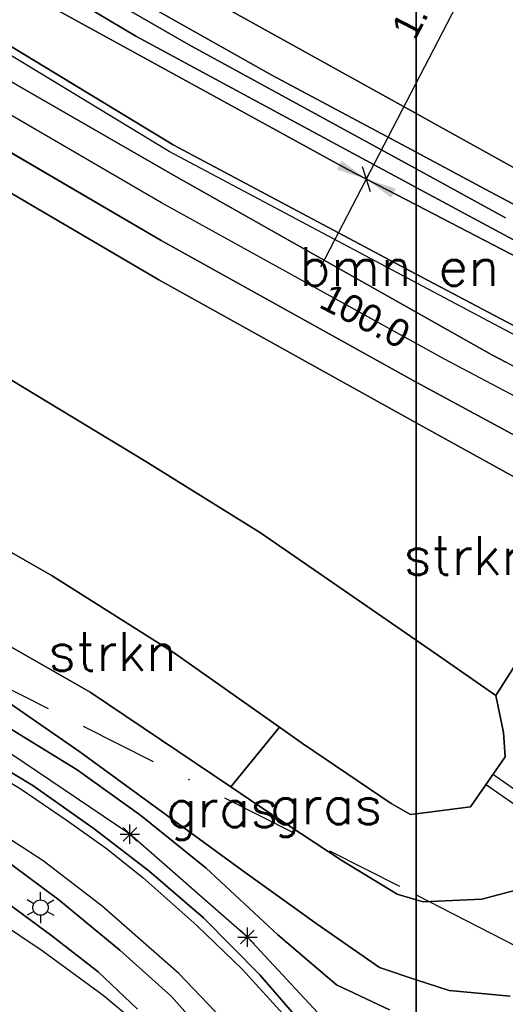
# Model space of a CAD drawing. Header units: millimetres. Extents: x 129727 to 131402, y 399018 to 399724.
# Tile 17 of 60: x 129974 to 130006, y 399387 to 399451. Entities that reach past the tile are written whole.
import ezdxf
from ezdxf.enums import TextEntityAlignment as Align

# ---------------------------------------------------------------- set-up
doc = ezdxf.new("R2010")
doc.units = ezdxf.units.MM
doc.linetypes.add('BORDERX2', pattern=[88.9, 25.4, -12.7, 25.4, -12.7, 0, -12.7])
for name, color, linetype in [('EWD-EM-NW-KBLTRC', 3, 'Continuous'), ('HTI_grens RWS', 162, 'FENCELINE1'), ('LKI-VW-BUI-VE', 1, 'Continuous'), ('MDI-VL-BEPLANTING', 7, 'Continuous'), ('MDI-VL-GRAS', 7, 'Continuous'), ('MDI-VL-TALUD', 7, 'Continuous'), ('MDI-VL-VERHARDING', 7, 'Continuous'), ('MDI-VL-WATER', 7, 'Continuous'), ('MDI-XX-BEPLANTING', 80, 'Continuous'), ('MDI-XX-DAMWAND', 252, 'Continuous'), ('MDI-XX-GRAS', 7, 'Continuous'), ('MDI-XX-MARKERING', 251, 'Continuous'), ('MDI-XX-RASTER', 255, 'Continuous'), ('MDI-XX-RIOLERING', 130, 'Continuous'), ('MDI-XX-TALUD', 84, 'Continuous'), ('MDI-XX-TERREINAFSCH', 253, 'Continuous')]:
    doc.layers.add(name, color=color, linetype=linetype)
doc.layers.add('EWD-EM-NW-MATEN', color=1, linetype='Continuous', lineweight=25)
doc.styles.add('ROMANS25', font='ROMANS.shx', dxfattribs={"height": 2.5})
doc.styles.add('rtw_iso', font='iso-rtw.shx')
doc.linetypes.add('FENCELINE1', pattern='A,6.35,-2.54,[133,ltypeshp.shx,S=2.54,R=0,X=-2.54,Y=0],-2.54,25.4', length=36.83)

# ---------------------------------------------------------------- blocks, each defined once
blk = doc.blocks.new('_Oblique')
at = {"color": 0, "linetype": 'ByBlock', "lineweight": -2}
blk.add_line((-0.5, -0.5), (0.5, 0.5), dxfattribs=at)

msp = doc.modelspace()

# ---------------------------------------------------------------- linework, layer by layer
for p, q in [((129981.028, 399397.575), (129981.912, 399398.459)), ((129981.912, 399397.575), (129981.028, 399398.459)), ((129981.47, 399397.392), (129981.47, 399398.642)), ((129980.845, 399398.017), (129982.095, 399398.017)), ((129975.25, 399393.522), (129974.817, 399393.772)), ((129975.683, 399393.772), (129975.683, 399394.272)), ((129976.116, 399393.522), (129976.549, 399393.772)), ((129975.25, 399393.022), (129974.817, 399392.772)), ((129975.683, 399392.772), (129975.683, 399392.272)), ((129976.116, 399393.022), (129976.549, 399392.772)), ((129988.631, 399390.918), (129989.515, 399391.802)), ((129989.515, 399390.918), (129988.631, 399391.802)), ((129989.073, 399390.735), (129989.073, 399391.985)), ((129988.448, 399391.36), (129989.698, 399391.36))]:
    msp.add_line(p, q)
msp.add_circle((129975.683, 399393.272), 0.5)
at = {"layer": 'EWD-EM-NW-KBLTRC'}
msp.add_lwpolyline([(130084.977, 399397.143), (130083.979, 399397.55), (130080.392, 399399.031), (130071.678, 399402.427), (130065.784, 399404.71), (130048.221, 399411.584), (130039.721, 399414.937), (130032.32, 399418.171), (130024.2, 399421.897), (130015.94, 399425.641), (130006.794, 399430.116), (129999.765, 399433.849), (129984.019, 399442.216), (129955.792, 399459.367), (129927.848, 399476.625), (129901.194, 399493.581), (129879.316, 399507.689), (129860.777, 399518.45), (129841.167, 399530.973), (129826.677, 399540.175), (129817.367, 399545.938)], dxfattribs=at)
at = {"layer": 'EWD-EM-NW-MATEN'}
for p, q in [((130009.218, 399464.465), (129993.812, 399434.735)), ((129995.571, 399441.059), (129974.778, 399452.475)), ((130000, 399438.761), (129995.571, 399441.059)), ((130006.636, 399435.318), (130000, 399438.761))]:
    msp.add_line(p, q, dxfattribs=at)
at = {"layer": 'EWD-EM-NW-MATEN', "linetype": 'Continuous'}
msp.add_line((129996.767, 399440.438), (129997.228, 399441.326), dxfattribs=at)
at = {"layer": 'EWD-EM-NW-MATEN'}
for points in [[(129995.161, 399441.642), (129994.858, 399441.056), (129996.767, 399440.438)], [(129998.677, 399439.82), (129998.374, 399439.234), (129996.767, 399440.438)]]:
    msp.add_solid(points, dxfattribs=at)
at = {"layer": 'HTI_grens RWS', "linetype": 'FENCELINE1', "ltscale": 0.2}
msp.add_lwpolyline([(130000, 399394.103), (130023.492, 399382.014), (130051.869, 399367.611), (130074.726, 399356.089), (130099.987, 399343.266), (130254.29, 399264.59), (130319.155, 399252.697), (130442.229, 399230.165), (130761.979, 399171.579), (130855.528, 399169.639)], dxfattribs=at)
at = {"layer": 'LKI-VW-BUI-VE', "linetype": 'BORDERX2', "ltscale": 0.2, "flags": 128}
msp.add_lwpolyline([(129752.938, 399530.028), (129803.992, 399500), (129863.5, 399465), (129890.12, 399449.834), (129928.839, 399430.127), (129965.167, 399411.729), (129998.966, 399394.635), (130000, 399394.103)], dxfattribs=at)
at = {"layer": 'MDI-VL-BEPLANTING'}
for p, q in [((129984.266, 399442.651), (129956.053, 399459.793)), ((129974.778, 399452.475), (129995.571, 399441.059)), ((129964.138, 399445.171), (129983.349, 399433.909)), ((130000, 399434.291), (129984.266, 399442.651)), ((129995.571, 399441.059), (130000, 399438.761)), ((130000, 399438.761), (130000, 399434.291)), ((130000, 399438.761), (130000, 399438.761)), ((130000, 399434.291), (130000, 399438.761)), ((130000, 399438.761), (130006.636, 399435.318)), ((129983.349, 399433.909), (130000, 399424.665)), ((130007.021, 399430.561), (130000, 399434.291)), ((130000, 399434.291), (130000, 399434.291)), ((129982.491, 399422.161), (129973.805, 399427.411)), ((130000, 399424.665), (130000, 399410.576)), ((130000, 399410.576), (130000, 399424.665)), ((130000, 399424.665), (130007.608, 399420.441)), ((129989.912, 399417.538), (129982.491, 399422.161)), ((129971.39, 399417.634), (129976.428, 399414.746)), ((130000, 399410.576), (129989.912, 399417.538)), ((129976.428, 399414.746), (129984.361, 399409.734)), ((129978.893, 399407.228), (129968.762, 399413.016)), ((130008.266, 399411.942), (130005.156, 399406.994)), ((130000, 399410.576), (130000, 399410.576)), ((130001.459, 399409.569), (130000, 399410.576)), ((130000, 399410.576), (130000, 399410.576)), ((129984.361, 399409.734), (129991.147, 399404.944)), ((130005.156, 399406.994), (130001.459, 399409.569)), ((129987.997, 399401.089), (129978.893, 399407.228)), ((129991.147, 399404.944), (129987.997, 399401.089)), ((129987.997, 399401.089), (129987.997, 399401.089))]:
    msp.add_line(p, q, dxfattribs=at)
at = {"layer": 'MDI-VL-GRAS'}
for p, q in [((129954.084, 399466.236), (129981.857, 399449.695)), ((129985.256, 399449.157), (129965.947, 399460.298)), ((129980.079, 399455.749), (130000, 399444.676)), ((129995.571, 399441.059), (129974.778, 399452.475)), ((129980.633, 399452.822), (129990.656, 399447.177)), ((129990.656, 399447.177), (129980.633, 399452.822)), ((129984.284, 399440.686), (129968.658, 399449.691)), ((129981.857, 399449.695), (130000, 399439.9)), ((130000, 399441.094), (129985.256, 399449.157)), ((129990.656, 399447.177), (130000, 399442.179)), ((130000, 399442.179), (129990.656, 399447.177)), ((129983.349, 399433.909), (129964.138, 399445.171)), ((129968.674, 399445.124), (129983.491, 399436.468)), ((130000, 399444.676), (130000, 399442.179)), ((130000, 399442.179), (130000, 399444.676)), ((130000, 399444.676), (130007.647, 399440.426)), ((130000, 399442.179), (130000, 399441.094)), ((130004.464, 399439.791), (130000, 399442.179)), ((130000, 399441.094), (130000, 399442.179)), ((130000, 399442.179), (130004.464, 399439.791)), ((130000, 399438.761), (129995.571, 399441.059)), ((130005.77, 399437.939), (130000, 399441.094)), ((130000, 399431.827), (129984.284, 399440.686)), ((130000, 399439.9), (130000, 399438.761)), ((130000, 399438.761), (130000, 399439.9)), ((130000, 399439.9), (130007.129, 399436.051)), ((130018.849, 399432.112), (130004.464, 399439.791)), ((130004.464, 399439.791), (130004.464, 399439.791)), ((130004.464, 399439.791), (130018.849, 399432.112)), ((130006.636, 399435.318), (130000, 399438.761)), ((129983.491, 399436.468), (129998.637, 399428.04)), ((130000, 399424.665), (129983.349, 399433.909)), ((130000, 399434.291), (130000, 399431.827)), ((130000, 399434.291), (130000, 399434.291)), ((130000, 399431.827), (130000, 399434.291)), ((130000, 399434.291), (130007.021, 399430.561)), ((130004.892, 399429.069), (130000, 399431.827)), ((130005.796, 399428.585), (130004.892, 399429.069)), ((129998.637, 399428.04), (130000, 399427.3)), ((130000, 399427.3), (130000, 399424.665)), ((130000, 399427.3), (130000, 399427.3)), ((130000, 399424.665), (130000, 399427.3)), ((130000, 399427.3), (130010.368, 399421.672)), ((130007.608, 399420.441), (130000, 399424.665)), ((129968.762, 399413.016), (129978.893, 399407.228)), ((130005.156, 399406.994), (130008.266, 399411.942)), ((129970.874, 399408.455), (129978.236, 399403.349)), ((129978.236, 399403.349), (129970.874, 399408.455)), ((129978.893, 399407.228), (129987.997, 399401.089)), ((130005.638, 399404.602), (130005.156, 399406.994)), ((129972.785, 399405.437), (129978.053, 399402.188)), ((129978.053, 399402.188), (129972.785, 399405.437)), ((129987.997, 399401.089), (129991.147, 399404.944)), ((129991.147, 399404.944), (129992.637, 399403.892)), ((130005.756, 399403.036), (130005.638, 399404.602)), ((129975.182, 399401.175), (129970.281, 399404.144)), ((129992.637, 399403.892), (129998.368, 399400.01)), ((129978.236, 399403.349), (129988.92, 399395.545)), ((129988.92, 399395.545), (129978.236, 399403.349)), ((130003.514, 399399.791), (130005.756, 399403.036)), ((129978.053, 399402.188), (129982.182, 399399.245)), ((129982.182, 399399.245), (129978.053, 399402.188)), ((129979.161, 399398.374), (129975.182, 399401.175)), ((129989.876, 399399.822), (129987.997, 399401.089)), ((129987.997, 399401.089), (129989.876, 399399.822)), ((129995.187, 399396.315), (129989.876, 399399.822)), ((129989.876, 399399.822), (129995.187, 399396.315)), ((129998.368, 399400.01), (129999.634, 399399.303)), ((130000, 399399.349), (130003.514, 399399.791)), ((129982.182, 399399.245), (129986.4, 399395.818)), ((129986.4, 399395.818), (129982.182, 399399.245)), ((129999.634, 399399.303), (130000, 399399.349)), ((130000, 399399.349), (130000, 399393.775)), ((130000, 399399.349), (130000, 399399.349)), ((130000, 399393.775), (130000, 399399.349)), ((129982.694, 399395.654), (129979.161, 399398.374)), ((129972.729, 399396.841), (129976.861, 399393.775)), ((129998.771, 399394.139), (129995.187, 399396.315)), ((129995.187, 399396.315), (129998.771, 399394.139)), ((129986.229, 399392.611), (129982.694, 399395.654)), ((129986.4, 399395.818), (129991.035, 399391.509)), ((129991.035, 399391.509), (129986.4, 399395.818)), ((129988.92, 399395.545), (129993.588, 399392.199)), ((129993.588, 399392.199), (129988.92, 399395.545)), ((130007.098, 399394.572), (130004.247, 399393.808)), ((130004.247, 399393.808), (130007.098, 399394.572)), ((129976.861, 399393.775), (129980.808, 399390.518)), ((130000, 399393.775), (129998.771, 399394.139)), ((129998.771, 399394.139), (130000, 399393.775)), ((130000, 399393.775), (130000, 399388.601)), ((130000, 399393.775), (130000, 399393.775)), ((130000.458, 399393.64), (130000, 399393.775)), ((130000, 399388.601), (130000, 399393.775)), ((130000, 399393.775), (130000.458, 399393.64)), ((130004.247, 399393.808), (130000.458, 399393.64)), ((130000.458, 399393.64), (130004.247, 399393.808)), ((129976.407, 399391.436), (129973.707, 399393.451)), ((129989.871, 399388.918), (129986.229, 399392.611)), ((129993.588, 399392.199), (129997.632, 399389.384)), ((129997.632, 399389.384), (129993.588, 399392.199)), ((129979.425, 399389.114), (129976.407, 399391.436)), ((129991.035, 399391.509), (129994.842, 399388.277)), ((129994.842, 399388.277), (129991.035, 399391.509)), ((129980.808, 399390.518), (129984.156, 399387.516)), ((129997.632, 399389.384), (130000, 399388.601)), ((130000, 399388.601), (129997.632, 399389.384)), ((129981.958, 399386.704), (129979.425, 399389.114)), ((129994.329, 399383.788), (129989.871, 399388.918)), ((130000, 399388.601), (130000, 399386.113)), ((130002.125, 399387.899), (130000, 399388.601)), ((130000, 399388.601), (130000, 399388.601)), ((130000, 399388.601), (130002.125, 399387.899)), ((130000, 399386.113), (130000, 399388.601)), ((130000, 399388.601), (130000, 399388.601)), ((129994.842, 399388.277), (129998.279, 399386.645)), ((129998.279, 399386.645), (129994.842, 399388.277)), ((129984.156, 399387.516), (129988.377, 399382.796)), ((130006.086, 399387.548), (130002.125, 399387.899)), ((130002.125, 399387.899), (130006.086, 399387.548))]:
    msp.add_line(p, q, dxfattribs=at)
at = {"layer": 'MDI-VL-TALUD'}
for p, q in [((129984.266, 399442.651), (129956.053, 399459.793)), ((129980.079, 399455.749), (130000, 399444.676)), ((129974.778, 399452.475), (129995.571, 399441.059)), ((129990.656, 399447.177), (129980.633, 399452.822)), ((130000, 399442.179), (129990.656, 399447.177)), ((129964.138, 399445.171), (129983.349, 399433.909)), ((130000, 399444.676), (130000, 399442.179)), ((130000, 399444.676), (130007.647, 399440.426)), ((130000, 399442.179), (130000, 399444.676)), ((130000, 399444.676), (130000, 399444.676)), ((130000, 399434.291), (129984.266, 399442.651)), ((130004.464, 399439.791), (130000, 399442.179)), ((129995.571, 399441.059), (130000, 399438.761)), ((130018.849, 399432.112), (130004.464, 399439.791)), ((130000, 399438.761), (130000, 399434.291)), ((130000, 399438.761), (130000, 399438.761)), ((130000, 399438.761), (130006.636, 399435.318)), ((130000, 399434.291), (130000, 399438.761)), ((130000, 399438.761), (130000, 399438.761)), ((129983.349, 399433.909), (130000, 399424.665)), ((130007.021, 399430.561), (130000, 399434.291)), ((129982.491, 399422.161), (129973.805, 399427.411)), ((130000, 399424.665), (130000, 399410.576)), ((130000, 399410.576), (130000, 399424.665)), ((130000, 399424.665), (130007.608, 399420.441)), ((129989.912, 399417.538), (129982.491, 399422.161)), ((129971.39, 399417.634), (129976.428, 399414.746)), ((130000, 399410.576), (129989.912, 399417.538)), ((129976.428, 399414.746), (129984.361, 399409.734)), ((129978.893, 399407.228), (129968.762, 399413.016)), ((130008.266, 399411.942), (130005.156, 399406.994)), ((130005.156, 399406.994), (130008.266, 399411.942)), ((130001.459, 399409.569), (130000, 399410.576)), ((130000, 399410.576), (130000, 399410.576)), ((129984.361, 399409.734), (129991.147, 399404.944)), ((130005.156, 399406.994), (130001.459, 399409.569)), ((129970.874, 399408.455), (129978.236, 399403.349)), ((129987.997, 399401.089), (129978.893, 399407.228)), ((130005.638, 399404.602), (130005.156, 399406.994)), ((129978.053, 399402.188), (129972.785, 399405.437)), ((129991.147, 399404.944), (129992.637, 399403.892)), ((130005.756, 399403.036), (130005.638, 399404.602)), ((129992.637, 399403.892), (129998.368, 399400.01)), ((129978.236, 399403.349), (129988.92, 399395.545)), ((130003.514, 399399.791), (130005.756, 399403.036)), ((129982.182, 399399.245), (129978.053, 399402.188)), ((129989.876, 399399.822), (129987.997, 399401.089)), ((129995.187, 399396.315), (129989.876, 399399.822)), ((129998.368, 399400.01), (129999.634, 399399.303)), ((130000, 399399.349), (130003.514, 399399.791)), ((129986.4, 399395.818), (129982.182, 399399.245)), ((129999.634, 399399.303), (130000, 399399.349)), ((130000, 399399.349), (130000, 399393.775)), ((130000, 399393.775), (130000, 399399.349)), ((129998.771, 399394.139), (129995.187, 399396.315)), ((129991.035, 399391.509), (129986.4, 399395.818)), ((129988.92, 399395.545), (129993.588, 399392.199)), ((130007.098, 399394.572), (130004.247, 399393.808)), ((130000, 399393.775), (129998.771, 399394.139)), ((130000, 399393.775), (130000, 399393.775)), ((130000.458, 399393.64), (130000, 399393.775)), ((130004.247, 399393.808), (130000.458, 399393.64)), ((129993.588, 399392.199), (129997.632, 399389.384)), ((129994.842, 399388.277), (129991.035, 399391.509)), ((129997.632, 399389.384), (130000, 399388.601)), ((130000, 399388.601), (130000, 399386.113)), ((130000, 399388.601), (130002.125, 399387.899)), ((130000, 399386.113), (130000, 399388.601)), ((130000, 399388.601), (130000, 399388.601)), ((129998.279, 399386.645), (129994.842, 399388.277)), ((130002.125, 399387.899), (130006.086, 399387.548))]:
    msp.add_line(p, q, dxfattribs=at)
at = {"layer": 'MDI-VL-VERHARDING'}
for p, q in [((129981.857, 399449.695), (129954.084, 399466.236)), ((129965.947, 399460.298), (129985.256, 399449.157)), ((129968.658, 399449.691), (129984.284, 399440.686)), ((130000, 399439.9), (129981.857, 399449.695)), ((129985.256, 399449.157), (130000, 399441.094)), ((129983.491, 399436.468), (129968.674, 399445.124)), ((130000, 399441.094), (130000, 399439.9)), ((130000, 399439.9), (130000, 399441.094)), ((130000, 399441.094), (130005.77, 399437.939)), ((129984.284, 399440.686), (130000, 399431.827)), ((130007.129, 399436.051), (130000, 399439.9)), ((129998.637, 399428.04), (129983.491, 399436.468)), ((130000, 399431.827), (130000, 399427.3)), ((130000, 399431.827), (130000, 399431.827)), ((130000, 399427.3), (130000, 399431.827)), ((130000, 399431.827), (130004.892, 399429.069)), ((130004.892, 399429.069), (130005.796, 399428.585)), ((130000, 399427.3), (129998.637, 399428.04)), ((130010.368, 399421.672), (130000, 399427.3)), ((129970.281, 399404.144), (129975.182, 399401.175)), ((129975.182, 399401.175), (129979.161, 399398.374)), ((129979.161, 399398.374), (129982.694, 399395.654)), ((129976.861, 399393.775), (129972.729, 399396.841)), ((129982.694, 399395.654), (129986.229, 399392.611)), ((129980.808, 399390.518), (129976.861, 399393.775)), ((129973.707, 399393.451), (129976.407, 399391.436)), ((129986.229, 399392.611), (129989.871, 399388.918)), ((129976.407, 399391.436), (129979.425, 399389.114)), ((129984.156, 399387.516), (129980.808, 399390.518)), ((129979.425, 399389.114), (129981.958, 399386.704)), ((129989.871, 399388.918), (129994.329, 399383.788)), ((129988.377, 399382.796), (129984.156, 399387.516))]:
    msp.add_line(p, q, dxfattribs=at)
at = {"layer": 'MDI-VL-WATER'}
for p, q in [((130000, 399473.975), (130000, 399444.676)), ((130000, 399444.676), (130000, 399473.975)), ((130000, 399444.676), (129980.079, 399455.749)), ((130007.647, 399440.426), (130000, 399444.676)), ((129973.805, 399427.411), (129982.491, 399422.161)), ((129982.491, 399422.161), (129989.912, 399417.538)), ((129976.428, 399414.746), (129971.39, 399417.634)), ((129989.912, 399417.538), (130000, 399410.576)), ((129984.361, 399409.734), (129976.428, 399414.746)), ((130000, 399410.576), (130000, 399399.349)), ((130000, 399399.349), (130000, 399410.576)), ((130000, 399410.576), (130001.459, 399409.569)), ((129991.147, 399404.944), (129984.361, 399409.734)), ((130001.459, 399409.569), (130005.156, 399406.994)), ((130005.156, 399406.994), (130005.638, 399404.602)), ((129992.637, 399403.892), (129991.147, 399404.944)), ((130005.638, 399404.602), (130005.756, 399403.036)), ((129998.368, 399400.01), (129992.637, 399403.892)), ((130005.756, 399403.036), (130003.514, 399399.791)), ((129999.634, 399399.303), (129998.368, 399400.01)), ((130003.514, 399399.791), (130000, 399399.349)), ((130000, 399399.349), (129999.634, 399399.303)), ((130000, 399399.349), (130000, 399399.349)), ((130000, 399399.349), (130000, 399399.349))]:
    msp.add_line(p, q, dxfattribs=at)
at = {"layer": 'MDI-XX-BEPLANTING'}
for p, q in [((129981.47, 399398.017), (129972.21, 399404.277)), ((129989.073, 399391.36), (129981.47, 399398.017)), ((129996.974, 399382.865), (129989.073, 399391.36))]:
    msp.add_line(p, q, dxfattribs=at)
at = {"layer": 'MDI-XX-DAMWAND'}
for p, q in [((129980.079, 399455.749), (130000, 399444.676)), ((130000, 399444.676), (130007.647, 399440.426)), ((129982.491, 399422.161), (129973.805, 399427.411)), ((129989.912, 399417.538), (129982.491, 399422.161)), ((129971.39, 399417.634), (129976.428, 399414.746)), ((130000, 399410.576), (129989.912, 399417.538)), ((129976.428, 399414.746), (129984.361, 399409.734)), ((130001.459, 399409.569), (130000, 399410.576)), ((129984.361, 399409.734), (129991.147, 399404.944)), ((130005.156, 399406.994), (130001.459, 399409.569)), ((130005.638, 399404.602), (130005.156, 399406.994)), ((129991.147, 399404.944), (129992.637, 399403.892)), ((130005.756, 399403.036), (130005.638, 399404.602)), ((129992.637, 399403.892), (129998.368, 399400.01)), ((129998.368, 399400.01), (129999.634, 399399.303)), ((130000, 399399.349), (130003.514, 399399.791)), ((129999.634, 399399.303), (130000, 399399.349))]:
    msp.add_line(p, q, dxfattribs=at)
at = {"layer": 'MDI-XX-MARKERING'}
for p, q in [((129983.506, 399438.903), (129970.262, 399446.601)), ((130000, 399429.802), (129983.506, 399438.903)), ((130001.838, 399428.788), (130000, 399429.802)), ((130015.021, 399421.781), (130001.838, 399428.788)), ((129970.424, 399403.381), (129974.357, 399400.975)), ((129974.357, 399400.975), (129977.351, 399398.953)), ((129975.852, 399396.289), (129971.619, 399399.053)), ((129977.351, 399398.953), (129979.949, 399397.09)), ((129979.949, 399397.09), (129982.31, 399395.227)), ((129979.667, 399393.358), (129975.852, 399396.289)), ((129982.31, 399395.227), (129985.79, 399392.112)), ((129970.743, 399393.88), (129975.788, 399390.491)), ((129984.625, 399389.006), (129979.667, 399393.358)), ((129985.79, 399392.112), (129988.758, 399389.257)), ((129975.788, 399390.491), (129979.749, 399387.601)), ((129988.758, 399389.257), (129991.573, 399386.155)), ((129988.191, 399385.294), (129984.625, 399389.006)), ((129979.749, 399387.601), (129982.846, 399385.033))]:
    msp.add_line(p, q, dxfattribs=at)
msp.add_lwpolyline([(130060.656, 399405.744), (130055.818, 399406.864), (130050.927, 399407.854), (130046.76, 399408.664), (130042.745, 399409.753), (130039.752, 399410.977), (130035.705, 399412.877), (130032.057, 399414.761), (130026.987, 399417.407), (130022.44, 399419.888), (130015.801, 399423.246), (130010.244, 399426.203), (130005.796, 399428.585), (130004.892, 399429.069), (130000, 399431.827), (129984.284, 399440.686), (129968.658, 399449.691), (129951.027, 399460.575)], dxfattribs=at)
at = {"layer": 'MDI-XX-RASTER'}
msp.add_line((130003.514, 399399.791), (130005.756, 399403.036), dxfattribs=at)
at = {"layer": 'MDI-XX-RIOLERING'}
for p, q in [((130004.706, 399401.972), (130004.706, 399401.972)), ((130034.663, 399381.243), (130004.934, 399401.9)), ((130034.207, 399380.587), (130004.478, 399401.244)), ((130004.706, 399401.172), (130004.706, 399401.172))]:
    msp.add_line(p, q, dxfattribs=at)
at = {"layer": 'MDI-XX-TALUD'}
for p, q in [((129956.053, 399459.793), (129984.266, 399442.651)), ((129980.633, 399452.822), (129990.656, 399447.177)), ((129990.656, 399447.177), (130000, 399442.179)), ((129983.349, 399433.909), (129964.138, 399445.171)), ((129984.266, 399442.651), (130000, 399434.291)), ((130000, 399442.179), (130004.464, 399439.791)), ((130004.464, 399439.791), (130018.849, 399432.112)), ((130000, 399424.665), (129983.349, 399433.909)), ((130007.608, 399420.441), (130000, 399424.665)), ((129968.762, 399413.016), (129978.893, 399407.228)), ((129978.236, 399403.349), (129970.874, 399408.455)), ((129978.893, 399407.228), (129987.997, 399401.089)), ((129972.785, 399405.437), (129978.053, 399402.188)), ((129988.92, 399395.545), (129978.236, 399403.349)), ((129978.053, 399402.188), (129982.182, 399399.245)), ((129987.997, 399401.089), (129989.876, 399399.822)), ((129989.876, 399399.822), (129995.187, 399396.315)), ((129982.182, 399399.245), (129986.4, 399395.818)), ((129995.187, 399396.315), (129998.771, 399394.139)), ((129986.4, 399395.818), (129991.035, 399391.509)), ((129993.588, 399392.199), (129988.92, 399395.545)), ((130004.247, 399393.808), (130007.098, 399394.572)), ((129998.771, 399394.139), (130000, 399393.775)), ((130000, 399393.775), (130000.458, 399393.64)), ((130000.458, 399393.64), (130004.247, 399393.808)), ((129997.632, 399389.384), (129993.588, 399392.199)), ((129991.035, 399391.509), (129994.842, 399388.277)), ((130000, 399388.601), (129997.632, 399389.384)), ((130002.125, 399387.899), (130000, 399388.601)), ((129994.842, 399388.277), (129998.279, 399386.645)), ((130006.086, 399387.548), (130002.125, 399387.899))]:
    msp.add_line(p, q, dxfattribs=at)
msp.add_lwpolyline([(129766.514, 399578.23), (129781.358, 399568.816), (129826.943, 399540.599), (129841.436, 399531.395), (129861.037, 399518.877), (129879.577, 399508.116), (129901.464, 399494.002), (129928.114, 399477.049), (129956.053, 399459.793), (129984.266, 399442.651), (130000, 399434.291), (130007.021, 399430.561), (130016.153, 399426.093), (130024.407, 399422.352), (130032.524, 399418.627), (130039.911, 399415.4), (130048.406, 399412.12), (130055.138, 399410.126)], dxfattribs=at)
at = {"layer": 'MDI-XX-TERREINAFSCH'}
for p, q in [((129954.084, 399466.236), (129981.857, 399449.695)), ((129985.256, 399449.157), (129965.947, 399460.298)), ((129981.857, 399449.695), (130000, 399439.9)), ((130000, 399441.094), (129985.256, 399449.157)), ((129968.674, 399445.124), (129983.491, 399436.468)), ((130005.77, 399437.939), (130000, 399441.094)), ((130000, 399439.9), (130007.129, 399436.051)), ((129983.491, 399436.468), (129998.637, 399428.04)), ((129998.637, 399428.04), (130000, 399427.3)), ((130000, 399427.3), (130010.368, 399421.672)), ((130005.156, 399406.994), (130008.266, 399411.942)), ((129987.997, 399401.089), (129991.147, 399404.944)), ((129975.182, 399401.175), (129970.281, 399404.144)), ((129979.161, 399398.374), (129975.182, 399401.175)), ((129982.694, 399395.654), (129979.161, 399398.374)), ((129976.861, 399393.775), (129972.729, 399396.841)), ((129986.229, 399392.611), (129982.694, 399395.654)), ((129980.808, 399390.518), (129976.861, 399393.775)), ((129973.707, 399393.451), (129976.407, 399391.436)), ((129989.871, 399388.918), (129986.229, 399392.611)), ((129976.407, 399391.436), (129979.425, 399389.114)), ((129984.156, 399387.516), (129980.808, 399390.518)), ((129979.425, 399389.114), (129981.958, 399386.704)), ((129994.329, 399383.788), (129989.871, 399388.918)), ((129988.377, 399382.796), (129984.156, 399387.516))]:
    msp.add_line(p, q, dxfattribs=at)

# ---------------------------------------------------------------- block references
at = {"layer": 'EWD-EM-NW-MATEN', "xscale": 1.200000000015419, "yscale": 1.199999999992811, "zscale": 1.2, "rotation": 242.6069020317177}
msp.add_blockref('_Oblique', (129996.767, 399440.438), dxfattribs=at)

# ---------------------------------------------------------------- texts
at = {"layer": 'EWD-EM-NW-MATEN', "char_height": 1.8, "attachment_point": 5, "style": 'rtw_iso'}
for s, insert, rotation in [('1.1 H PAD', (130001.736, 399454.814), 62.6069), ('\\P100.0', (129997.386, 399432.91), 332.6069)]:
    msp.add_mtext(s, dxfattribs=dict(at, insert=insert, rotation=rotation))
at = {"layer": 'MDI-XX-BEPLANTING', "style": 'ROMANS25'}
for s, p in [('bmn en strkn', (130003.949, 399434.78)), ('strkn', (130003.354, 399416.074)), ('strkn', (129980.354, 399409.857))]:
    msp.add_text(s, height=2.5, dxfattribs=at).set_placement(p, align=Align.MIDDLE_CENTER)
at = {"layer": 'MDI-XX-GRAS', "style": 'ROMANS25'}
for p in [(129987.439, 399399.739), (129994.169, 399399.927)]:
    msp.add_text('gras', height=2.5, dxfattribs=at).set_placement(p, align=Align.MIDDLE_CENTER)

doc.saveas('drawing.dxf')
